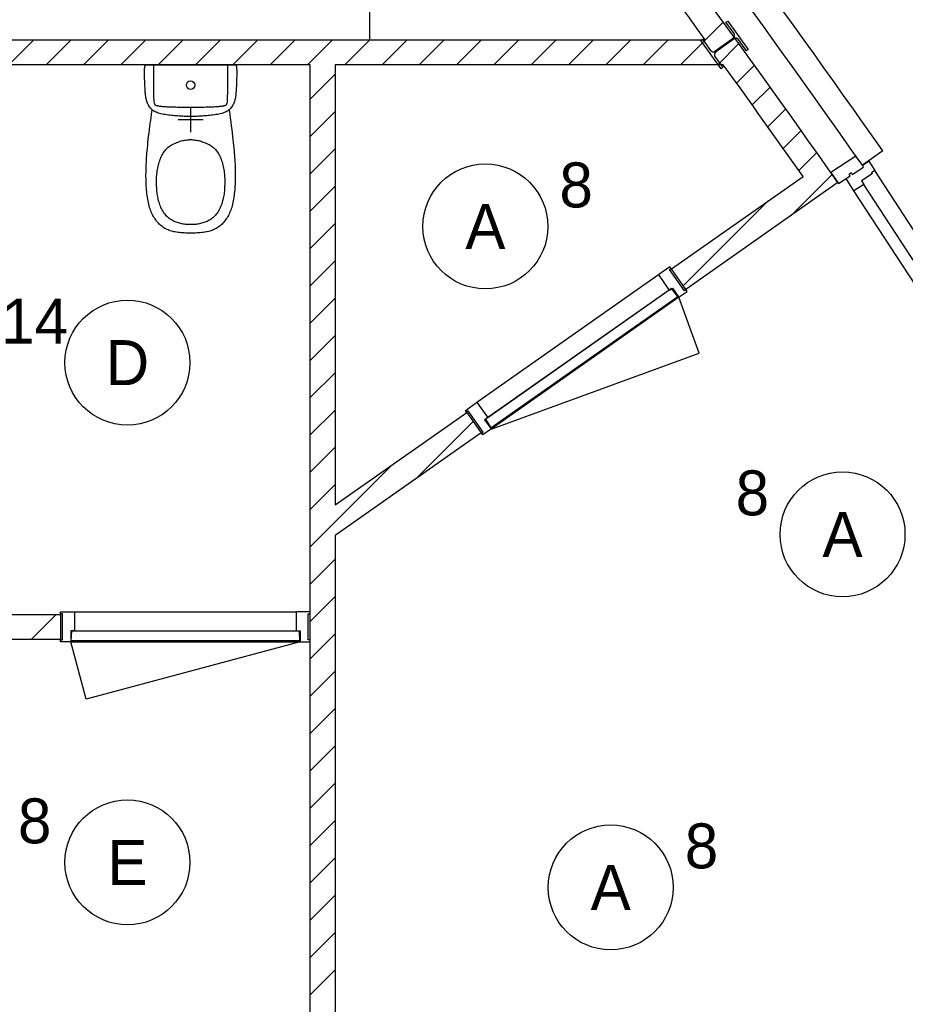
# Model space of a CAD drawing. Header units: millimetres. Extents: x -14827 to 65869, y -40284 to 56382.
# Tile 29 of 53: x 47850 to 51394, y 23940 to 27880. Entities that reach past the tile are written whole.
import ezdxf
from ezdxf.enums import TextEntityAlignment as Align

# ---------------------------------------------------------------- set-up
doc = ezdxf.new("R2010")
doc.units = ezdxf.units.MM
doc.header["$LTSCALE"] = 100
doc.header["$PDMODE"] = 1
for name, color, linetype in [('AA31XI--_HOUT', 242, 'Continuous'), ('AA32XI--_HOUT', 242, 'Continuous'), ('AB$8A---_HULPLIJNEN', 7, 'Continuous'), ('AL$8A---_HULPLIJNEN', 1, 'Continuous'), ('EL6222--', 130, 'Continuous'), ('EL6311--', 130, 'Continuous'), ('xref', 9, 'Continuous')]:
    doc.layers.add(name, color=color, linetype=linetype)
doc.styles.add('BURO-018', font='BUROFONT', dxfattribs={"height": 180})

# ---------------------------------------------------------------- blocks, each defined once
blk = doc.blocks.new('AVB_IP')
at = {"layer": 'AL$8A---_HULPLIJNEN'}
blk.add_point((0, 0), dxfattribs=at)
blk = doc.blocks.new('1115B3A')
at = {"color": 0, "linetype": 'Continuous'}
blk.add_circle((0, 0), 2.5, dxfattribs=at)
at = {"color": 0, "linetype": 'Continuous', "style": 'BURO-018'}
for tag, p in [('E_GKAST', (0, 8)), ('E_GROEP', (0, 5)), ('E_SGROEP', (4.5, 5)), ('E_ARMCODE', (0, 0)), ('E_SLET', (4.5, -1))]:
    blk.add_attdef(tag, text='', height=1.8, dxfattribs=at).set_placement(p, align=Align.MIDDLE)
blk = doc.blocks.new('111304A')
at = {"color": 0, "linetype": 'Continuous'}
for p, q in [((0, 1), (0, 4.5)), ((-1.5, 3), (1.5, 3))]:
    blk.add_line(p, q, dxfattribs=at)
for centre in [(0, 6), (0, 4.5)]:
    blk.add_arc(centre, 1.5, 180, 0, dxfattribs=at)
at = {"color": 0, "linetype": 'Continuous', "style": 'BURO-018'}
for tag, p in [('E_GKAST', (0, 11.5)), ('E_GROEP', (0, 8.5)), ('E_SGROEP', (4.5, 8.5))]:
    blk.add_attdef(tag, text='', height=1.8, dxfattribs=at).set_placement(p, align=Align.MIDDLE)
at = {"color": 0, "linetype": 'Continuous', "style": 'BURO-018', "flags": 1}
for tag, p in [('E_VERMCODE', (13, 8.5)), ('E_MATCODE', (0, 0))]:
    blk.add_attdef(tag, text='', height=1.8, dxfattribs=at).set_placement(p, align=Align.MIDDLE)

msp = doc.modelspace()

# ---------------------------------------------------------------- hatches: boundary and pattern name
at = {"layer": 'AA31XI--_HOUT'}
h = msp.add_hatch(dxfattribs=at)
h.set_pattern_fill('', color=256, scale=880, style=0, pattern_type=0)
h.set_pattern_definition([])
h.paths.add_polyline_path([(51247.4, 27313.8), (51272, 27276.1), (51258.6, 27267.4), (51261.3, 27263.2), (51218.6, 27235.4), (51227.9, 27221.1), (51188.5, 27195.5), (51156.8, 27244.1), (51173.6, 27255), (51168.7, 27262.5), (51177, 27268), (51181.9, 27260.4), (51227.2, 27289.9), (51222.3, 27297.4)])
at = {"layer": 'AA32XI--_HOUT'}
h = msp.add_hatch(dxfattribs=at)
h.set_pattern_fill('', color=256, scale=880, style=0, pattern_type=0)
h.set_pattern_definition([])
h.paths.add_polyline_path([(50452.1, 26891.1), (50407.9, 26860.1), (50407.4, 26857.3), (50448.2, 26799.2), (50451, 26798.7), (50461.6, 26806.2), (50486.3, 26771), (50489.1, 26770.5), (50521, 26792.9), (50516.4, 26799.5), (50509.9, 26794.9), (50450.1, 26880), (50456.7, 26884.6)])
h = msp.add_hatch(dxfattribs=at)
h.set_pattern_fill('', color=256, scale=880, angle=35.0696, style=0, pattern_type=0)
h.set_pattern_definition([])
h.paths.add_polyline_path([(49633.6, 26316.6), (49677.8, 26347.6), (49680.6, 26347.1), (49721.4, 26289), (49720.9, 26286.2), (49710.3, 26278.8), (49735, 26243.6), (49734.5, 26240.8), (49702.6, 26218.4), (49698, 26224.9), (49704.5, 26229.5), (49644.8, 26314.6), (49638.2, 26310)])
h = msp.add_hatch(dxfattribs=at)
h.set_pattern_fill('', color=256, scale=880, style=0, pattern_type=0)
h.set_pattern_definition([])
h.paths.add_polyline_path([(48012.6, 25510), (48066.6, 25510), (48068.6, 25508), (48068.6, 25437), (48066.6, 25435), (48053.6, 25435), (48053.6, 25392), (48051.6, 25390), (48012.6, 25390), (48012.6, 25398), (48020.6, 25398), (48020.6, 25502), (48012.6, 25502)])
h = msp.add_hatch(dxfattribs=at)
h.set_pattern_fill('', color=256, scale=880, style=0, pattern_type=0)
h.set_pattern_definition([])
h.paths.add_polyline_path([(49012.6, 25510), (48958.6, 25510), (48956.6, 25508), (48956.6, 25437), (48958.6, 25435), (48971.6, 25435), (48971.6, 25392), (48973.6, 25390), (49012.6, 25390), (49012.6, 25398), (49004.6, 25398), (49004.6, 25502), (49012.6, 25502)])

# ---------------------------------------------------------------- linework, layer by layer
at = {"layer": 'xref'}
for p, q in [((50494.4, 27700), (50665.3, 27870.9)), ((50676.2, 27869.6), (50683.1, 27874.6)), ((50708.6, 27824.8), (50676.2, 27869.6)), ((50683.1, 27874.6), (50765.2, 27761.2)), ((46766.4, 27800), (50593.2, 27800)), ((47806.3, 27700), (47906.3, 27800)), ((47955.6, 27700), (48055.6, 27800)), ((48105, 27700), (48205, 27800)), ((48254.3, 27700), (48354.3, 27800)), ((48403.7, 27700), (48503.7, 27800)), ((48553, 27700), (48653, 27800)), ((48702.3, 27700), (48802.3, 27800)), ((48851.7, 27700), (48951.7, 27800)), ((49001, 27700), (49101, 27800)), ((49150.4, 27700), (49250.4, 27800)), ((49299.7, 27700), (49399.7, 27800)), ((49449, 27700), (49549, 27800)), ((49598.4, 27700), (49698.4, 27800)), ((49747.7, 27700), (49847.7, 27800)), ((49897.1, 27700), (49997.1, 27800)), ((50046.4, 27700), (50146.4, 27800)), ((50195.7, 27700), (50295.7, 27800)), ((50345.1, 27700), (50445.1, 27800)), ((50575.3, 27796.6), (50582.2, 27801.6)), ((50657.4, 27683.2), (50575.3, 27796.6)), ((50582.2, 27801.6), (50614.6, 27756.8)), ((50631.4, 27754.1), (50705.9, 27808.1)), ((50709.1, 27803.6), (50634.6, 27749.7)), ((50643.8, 27700), (50728.1, 27784.3)), ((50758.3, 27756.2), (50725.9, 27800.9)), ((50765.2, 27761.2), (50758.3, 27756.2)), ((50631.9, 27732.9), (50664.3, 27688.2)), ((49012.6, 27700), (47362.6, 27700)), ((48349.2, 27674), (48349.3, 27677.7)), ((48349.2, 27669.8), (48349.2, 27674)), ((48349.2, 27665.1), (48349.2, 27669.8)), ((48349.3, 27660), (48349.2, 27665.1)), ((48349.3, 27677.7), (48349.4, 27680.9)), ((48349.4, 27680.9), (48349.6, 27683.8)), ((48349.6, 27683.8), (48349.7, 27686.3)), ((48349.7, 27686.3), (48350, 27688.5)), ((48350, 27688.5), (48350.2, 27690.4)), ((48350.2, 27690.4), (48350.5, 27692.2)), ((48350.5, 27692.2), (48350.9, 27693.7)), ((48350.9, 27693.7), (48351.2, 27695)), ((48351.2, 27695), (48351.6, 27696.2)), ((48351.6, 27696.2), (48352.1, 27697.3)), ((48352.1, 27697.3), (48352.6, 27698.2)), ((48352.6, 27698.2), (48353.3, 27698.9)), ((48353.3, 27698.9), (48354, 27699.5)), ((48354, 27699.5), (48354.8, 27700)), ((48354.8, 27700), (48712.6, 27700)), ((48385.9, 27652.6), (48385.8, 27700)), ((48681.6, 27700), (48681.6, 27652.6)), ((48712.6, 27700), (48713.5, 27699.5)), ((48713.5, 27699.5), (48714.2, 27698.9)), ((48714.2, 27698.9), (48714.8, 27698.2)), ((48714.8, 27698.2), (48715.3, 27697.3)), ((48715.3, 27697.3), (48715.8, 27696.2)), ((48715.8, 27696.2), (48716.2, 27695)), ((48716.2, 27695), (48716.6, 27693.7)), ((48716.6, 27693.7), (48716.9, 27692.2)), ((48716.9, 27692.2), (48717.2, 27690.4)), ((48717.2, 27690.4), (48717.5, 27688.5)), ((48717.5, 27688.5), (48717.7, 27686.3)), ((48717.7, 27686.3), (48717.9, 27683.8)), ((48717.9, 27683.8), (48718, 27680.9)), ((48718, 27680.9), (48718.2, 27677.7)), ((48718.2, 27677.7), (48718.2, 27674)), ((48718.2, 27674), (48718.3, 27669.8)), ((48718.3, 27669.8), (48718.2, 27665.1)), ((48718.2, 27665.1), (48718.2, 27660)), ((49012.6, 25500), (49012.6, 27700)), ((49012.6, 27562.3), (49112.6, 27662.3)), ((50665.6, 27700), (49112.6, 27700)), ((49112.6, 27700), (49112.6, 25938.6)), ((50664.3, 27688.2), (50657.4, 27683.2)), ((50719, 27625.9), (50790.6, 27697.6)), ((48349.4, 27654.5), (48349.3, 27660)), ((48349.5, 27648.7), (48349.4, 27654.5)), ((48349.7, 27642.8), (48349.5, 27648.7)), ((48349.9, 27636.7), (48349.7, 27642.8)), ((48350.1, 27630.7), (48349.9, 27636.7)), ((48350.4, 27624.7), (48350.1, 27630.7)), ((48350.6, 27618.9), (48350.4, 27624.7)), ((48386.1, 27616.2), (48385.9, 27652.6)), ((48681.6, 27652.6), (48681.3, 27616.2)), ((48717.1, 27624.7), (48716.8, 27618.9)), ((48717.3, 27630.7), (48717.1, 27624.7)), ((48717.5, 27636.7), (48717.3, 27630.7)), ((48717.7, 27642.8), (48717.5, 27636.7)), ((48717.9, 27648.7), (48717.7, 27642.8)), ((48718.1, 27654.5), (48717.9, 27648.7)), ((48718.2, 27660), (48718.1, 27654.5)), ((48350.9, 27613.3), (48350.6, 27618.9)), ((48351.1, 27607.9), (48350.9, 27613.3)), ((48351.4, 27602.7), (48351.1, 27607.9)), ((48351.7, 27597.7), (48351.4, 27602.7)), ((48352, 27593), (48351.7, 27597.7)), ((48352.3, 27588.6), (48352, 27593)), ((48352.7, 27584.4), (48352.3, 27588.6)), ((48353, 27580.5), (48352.7, 27584.4)), ((48386.5, 27589.4), (48386.1, 27616.2)), ((48386.9, 27570.6), (48386.5, 27589.4)), ((48681, 27589.4), (48680.5, 27570.6)), ((48681.3, 27616.2), (48681, 27589.4)), ((48714.8, 27584.4), (48714.4, 27580.5)), ((48715.1, 27588.6), (48714.8, 27584.4)), ((48715.4, 27593), (48715.1, 27588.6)), ((48715.7, 27597.7), (48715.4, 27593)), ((48716, 27602.7), (48715.7, 27597.7)), ((48716.3, 27607.9), (48716, 27602.7)), ((48716.6, 27613.3), (48716.3, 27607.9)), ((48716.8, 27618.9), (48716.6, 27613.3)), ((50781.4, 27539), (50853.1, 27610.6)), ((48353.4, 27576.9), (48353, 27580.5)), ((48353.8, 27573.5), (48353.4, 27576.9)), ((48354.3, 27570.2), (48353.8, 27573.5)), ((48354.9, 27566.9), (48354.3, 27570.2)), ((48355.6, 27563.7), (48354.9, 27566.9)), ((48356.4, 27560.5), (48355.6, 27563.7)), ((48357.3, 27557.1), (48356.4, 27560.5)), ((48358.4, 27553.6), (48357.3, 27557.1)), ((48359.7, 27550), (48358.4, 27553.6)), ((48361.1, 27546.3), (48359.7, 27550)), ((48362.7, 27542.6), (48361.1, 27546.3)), ((48364.5, 27538.9), (48362.7, 27542.6)), ((48387.4, 27558.2), (48386.9, 27570.6)), ((48388, 27550.8), (48387.4, 27558.2)), ((48388.6, 27546.7), (48388, 27550.8)), ((48389.2, 27544.5), (48388.6, 27546.7)), ((48389.8, 27542.8), (48389.2, 27544.5)), ((48390.4, 27541.4), (48389.8, 27542.8)), ((48677.7, 27542.8), (48677.1, 27541.4)), ((48678.3, 27544.5), (48677.7, 27542.8)), ((48678.9, 27546.7), (48678.3, 27544.5)), ((48679.5, 27550.8), (48678.9, 27546.7)), ((48680, 27558.2), (48679.5, 27550.8)), ((48680.5, 27570.6), (48680, 27558.2)), ((48704.8, 27542.6), (48703, 27538.9)), ((48706.4, 27546.3), (48704.8, 27542.6)), ((48707.8, 27550), (48706.4, 27546.3)), ((48709, 27553.6), (48707.8, 27550)), ((48710.1, 27557.1), (48709, 27553.6)), ((48711.1, 27560.5), (48710.1, 27557.1)), ((48711.9, 27563.7), (48711.1, 27560.5)), ((48712.6, 27566.9), (48711.9, 27563.7)), ((48713.1, 27570.2), (48712.6, 27566.9)), ((48713.6, 27573.5), (48713.1, 27570.2)), ((48714.1, 27576.9), (48713.6, 27573.5)), ((48714.4, 27580.5), (48714.1, 27576.9)), ((48366.5, 27535.3), (48364.5, 27538.9)), ((48368.7, 27531.8), (48366.5, 27535.3)), ((48371.1, 27528.4), (48368.7, 27531.8)), ((48373.7, 27525.2), (48371.1, 27528.4)), ((48376.6, 27522.2), (48373.7, 27525.2)), ((48379.7, 27519.4), (48376.6, 27522.2)), ((48377.4, 27502.4), (48379.8, 27518.1)), ((48383, 27516.8), (48379.7, 27519.4)), ((48386.7, 27514.3), (48383, 27516.8)), ((48390.6, 27512.1), (48386.7, 27514.3)), ((48390.9, 27540.3), (48390.4, 27541.4)), ((48394.8, 27510), (48390.6, 27512.1)), ((48391.6, 27539.4), (48390.9, 27540.3)), ((48392.2, 27538.6), (48391.6, 27539.4)), ((48392.9, 27538), (48392.2, 27538.6)), ((48393.7, 27537.4), (48392.9, 27538)), ((48394.5, 27537), (48393.7, 27537.4)), ((48395.4, 27536.5), (48394.5, 27537)), ((48399.4, 27508.2), (48394.8, 27510)), ((48396.5, 27536.1), (48395.4, 27536.5)), ((48397.7, 27535.7), (48396.5, 27536.1)), ((48399.1, 27535.3), (48397.7, 27535.7)), ((48400.6, 27534.9), (48399.1, 27535.3)), ((48404.3, 27506.5), (48399.4, 27508.2)), ((48402.4, 27534.6), (48400.6, 27534.9)), ((48404.5, 27534.2), (48402.4, 27534.6)), ((48409.5, 27504.9), (48404.3, 27506.5)), ((48406.8, 27533.8), (48404.5, 27534.2)), ((48409.4, 27533.4), (48406.8, 27533.8)), ((48412.3, 27533), (48409.4, 27533.4)), ((48414.9, 27503.6), (48409.5, 27504.9)), ((48415.5, 27532.6), (48412.3, 27533)), ((48420.6, 27502.3), (48414.9, 27503.6)), ((48419, 27532.2), (48415.5, 27532.6)), ((48422.8, 27531.9), (48419, 27532.2)), ((48426.8, 27531.5), (48422.8, 27531.9)), ((48431.1, 27531.2), (48426.8, 27531.5)), ((48435.6, 27530.9), (48431.1, 27531.2)), ((48440.4, 27530.6), (48435.6, 27530.9)), ((48445.4, 27530.4), (48440.4, 27530.6)), ((48450.6, 27530.2), (48445.4, 27530.4)), ((48456, 27530), (48450.6, 27530.2)), ((48461.7, 27529.9), (48456, 27530)), ((48467.5, 27529.7), (48461.7, 27529.9)), ((48473.6, 27529.6), (48467.5, 27529.7)), ((48479.8, 27529.4), (48473.6, 27529.6)), ((48486.2, 27529.3), (48479.8, 27529.4)), ((48492.7, 27529.2), (48486.2, 27529.3)), ((48499.3, 27529), (48492.7, 27529.2)), ((48506.1, 27528.9), (48499.3, 27529)), ((48512.9, 27528.8), (48506.1, 27528.9)), ((48519.8, 27528.8), (48512.9, 27528.8)), ((48526.8, 27528.7), (48519.8, 27528.8)), ((48533.7, 27528.7), (48526.8, 27528.7)), ((48533.7, 27530), (48533.7, 27430)), ((48540.7, 27528.7), (48533.7, 27528.7)), ((48547.6, 27528.8), (48540.7, 27528.7)), ((48554.5, 27528.8), (48547.6, 27528.8)), ((48561.4, 27528.9), (48554.5, 27528.8)), ((48568.1, 27529), (48561.4, 27528.9)), ((48574.8, 27529.2), (48568.1, 27529)), ((48581.3, 27529.3), (48574.8, 27529.2)), ((48587.7, 27529.4), (48581.3, 27529.3)), ((48593.9, 27529.6), (48587.7, 27529.4)), ((48599.9, 27529.7), (48593.9, 27529.6)), ((48605.8, 27529.9), (48599.9, 27529.7)), ((48611.4, 27530), (48605.8, 27529.9)), ((48616.8, 27530.2), (48611.4, 27530)), ((48622.1, 27530.4), (48616.8, 27530.2)), ((48627.1, 27530.6), (48622.1, 27530.4)), ((48631.9, 27530.9), (48627.1, 27530.6)), ((48636.4, 27531.2), (48631.9, 27530.9)), ((48640.7, 27531.5), (48636.4, 27531.2)), ((48644.7, 27531.9), (48640.7, 27531.5)), ((48648.4, 27532.2), (48644.7, 27531.9)), ((48652.5, 27503.6), (48646.9, 27502.3)), ((48651.9, 27532.6), (48648.4, 27532.2)), ((48655.1, 27533), (48651.9, 27532.6)), ((48658, 27504.9), (48652.5, 27503.6)), ((48658, 27533.4), (48655.1, 27533)), ((48660.7, 27533.8), (48658, 27533.4)), ((48663.2, 27506.5), (48658, 27504.9)), ((48663, 27534.2), (48660.7, 27533.8)), ((48665, 27534.6), (48663, 27534.2)), ((48668, 27508.2), (48663.2, 27506.5)), ((48666.8, 27534.9), (48665, 27534.6)), ((48668.4, 27535.3), (48666.8, 27534.9)), ((48672.6, 27510), (48668, 27508.2)), ((48669.8, 27535.7), (48668.4, 27535.3)), ((48671, 27536.1), (48669.8, 27535.7)), ((48672, 27536.5), (48671, 27536.1)), ((48673, 27537), (48672, 27536.5)), ((48676.9, 27512.1), (48672.6, 27510)), ((48673.8, 27537.4), (48673, 27537)), ((48674.6, 27538), (48673.8, 27537.4)), ((48675.2, 27538.6), (48674.6, 27538)), ((48675.9, 27539.4), (48675.2, 27538.6)), ((48676.5, 27540.3), (48675.9, 27539.4)), ((48677.1, 27541.4), (48676.5, 27540.3)), ((48680.8, 27514.3), (48676.9, 27512.1)), ((48684.4, 27516.8), (48680.8, 27514.3)), ((48687.8, 27519.4), (48684.4, 27516.8)), ((48687.6, 27518.1), (48690, 27502.4)), ((48690.9, 27522.2), (48687.8, 27519.4)), ((48693.7, 27525.2), (48690.9, 27522.2)), ((48696.4, 27528.4), (48693.7, 27525.2)), ((48698.8, 27531.8), (48696.4, 27528.4)), ((48701, 27535.3), (48698.8, 27531.8)), ((48703, 27538.9), (48701, 27535.3)), ((49012.6, 27413), (49112.6, 27513)), ((50843.6, 27451.8), (50915.3, 27523.5)), ((48371, 27455.9), (48373.1, 27471.1)), ((48373.1, 27471.1), (48375.2, 27486.7)), ((48375.2, 27486.7), (48377.4, 27502.4)), ((48426.4, 27501.2), (48420.6, 27502.3)), ((48432.4, 27500.2), (48426.4, 27501.2)), ((48438.4, 27499.3), (48432.4, 27500.2)), ((48444.5, 27498.5), (48438.4, 27499.3)), ((48450.5, 27497.8), (48444.5, 27498.5)), ((48456.6, 27497.1), (48450.5, 27497.8)), ((48462.6, 27496.5), (48456.6, 27497.1)), ((48468.6, 27495.9), (48462.6, 27496.5)), ((48474.6, 27495.4), (48468.6, 27495.9)), ((48480.4, 27495), (48474.6, 27495.4)), ((48486.1, 27494.6), (48480.4, 27495)), ((48583.7, 27480), (48483.7, 27480)), ((48491.8, 27494.2), (48486.1, 27494.6)), ((48497.3, 27493.9), (48491.8, 27494.2)), ((48502.7, 27493.6), (48497.3, 27493.9)), ((48508, 27493.3), (48502.7, 27493.6)), ((48513.3, 27493.1), (48508, 27493.3)), ((48518.4, 27492.9), (48513.3, 27493.1)), ((48523.6, 27492.7), (48518.4, 27492.9)), ((48528.6, 27492.7), (48523.6, 27492.7)), ((48533.7, 27492.6), (48528.6, 27492.7)), ((48538.8, 27492.7), (48533.7, 27492.6)), ((48543.9, 27492.7), (48538.8, 27492.7)), ((48549, 27492.9), (48543.9, 27492.7)), ((48554.2, 27493.1), (48549, 27492.9)), ((48559.4, 27493.3), (48554.2, 27493.1)), ((48564.7, 27493.6), (48559.4, 27493.3)), ((48570.1, 27493.9), (48564.7, 27493.6)), ((48575.7, 27494.2), (48570.1, 27493.9)), ((48581.3, 27494.6), (48575.7, 27494.2)), ((48587.1, 27495), (48581.3, 27494.6)), ((48592.9, 27495.4), (48587.1, 27495)), ((48598.8, 27495.9), (48592.9, 27495.4)), ((48604.8, 27496.5), (48598.8, 27495.9)), ((48610.8, 27497.1), (48604.8, 27496.5)), ((48616.9, 27497.8), (48610.8, 27497.1)), ((48623, 27498.5), (48616.9, 27497.8)), ((48629.1, 27499.3), (48623, 27498.5)), ((48635.1, 27500.2), (48629.1, 27499.3)), ((48641, 27501.2), (48635.1, 27500.2)), ((48646.9, 27502.3), (48641, 27501.2)), ((48690, 27502.4), (48692.3, 27486.7)), ((48692.3, 27486.7), (48694.4, 27471.1)), ((48694.4, 27471.1), (48696.4, 27455.9)), ((48365.7, 27413.1), (48367.4, 27426.8)), ((48367.4, 27426.8), (48369.1, 27441.1)), ((48369.1, 27441.1), (48371, 27455.9)), ((48696.4, 27455.9), (48698.3, 27441.1)), ((48698.3, 27441.1), (48700.1, 27426.8)), ((48700.1, 27426.8), (48701.7, 27413.1)), ((50905.7, 27364.6), (50977.4, 27436.3)), ((48361.8, 27376.8), (48362.9, 27388.1)), ((48362.9, 27388.1), (48364.3, 27400.2)), ((48364.3, 27400.2), (48365.7, 27413.1)), ((48468.5, 27384.5), (48473, 27386.6)), ((48473, 27386.6), (48477.7, 27388.5)), ((48477.7, 27388.5), (48482.4, 27390.3)), ((48482.4, 27390.3), (48487.1, 27392)), ((48487.1, 27392), (48491.8, 27393.5)), ((48491.8, 27393.5), (48496.4, 27394.9)), ((48496.4, 27394.9), (48500.9, 27396.1)), ((48500.9, 27396.1), (48505.3, 27397.1)), ((48505.3, 27397.1), (48509.6, 27398)), ((48509.6, 27398), (48513.8, 27398.7)), ((48513.8, 27398.7), (48517.9, 27399.2)), ((48517.9, 27399.2), (48521.9, 27399.6)), ((48521.9, 27399.6), (48525.9, 27399.9)), ((48525.9, 27399.9), (48529.8, 27400.1)), ((48529.8, 27400.1), (48533.7, 27400.1)), ((48533.7, 27400.1), (48537.6, 27400.1)), ((48537.6, 27400.1), (48541.6, 27399.9)), ((48541.6, 27399.9), (48545.5, 27399.6)), ((48545.5, 27399.6), (48549.6, 27399.2)), ((48549.6, 27399.2), (48553.7, 27398.7)), ((48553.7, 27398.7), (48557.8, 27398)), ((48557.8, 27398), (48562.1, 27397.1)), ((48562.1, 27397.1), (48566.5, 27396.1)), ((48566.5, 27396.1), (48571.1, 27394.9)), ((48571.1, 27394.9), (48575.7, 27393.5)), ((48575.7, 27393.5), (48580.4, 27392)), ((48580.4, 27392), (48585.1, 27390.3)), ((48585.1, 27390.3), (48589.8, 27388.5)), ((48589.8, 27388.5), (48594.4, 27386.6)), ((48594.4, 27386.6), (48599, 27384.5)), ((48701.7, 27413.1), (48703.2, 27400.2)), ((48703.2, 27400.2), (48704.5, 27388.1)), ((48704.5, 27388.1), (48705.7, 27376.8)), ((48358.2, 27337.1), (48359, 27346.4)), ((48359, 27346.4), (48359.8, 27356)), ((48359.8, 27356), (48360.7, 27366.1)), ((48360.7, 27366.1), (48361.8, 27376.8)), ((48420.7, 27341.3), (48423.2, 27345.6)), ((48423.2, 27345.6), (48425.8, 27349.7)), ((48425.8, 27349.7), (48428.5, 27353.5)), ((48428.5, 27353.5), (48431.4, 27357.1)), ((48431.4, 27357.1), (48434.4, 27360.6)), ((48434.4, 27360.6), (48437.6, 27363.8)), ((48437.6, 27363.8), (48440.9, 27366.9)), ((48440.9, 27366.9), (48444.4, 27369.8)), ((48444.4, 27369.8), (48448, 27372.6)), ((48448, 27372.6), (48451.7, 27375.2)), ((48451.7, 27375.2), (48455.7, 27377.7)), ((48455.7, 27377.7), (48459.8, 27380.1)), ((48459.8, 27380.1), (48464, 27382.3)), ((48464, 27382.3), (48468.5, 27384.5)), ((48599, 27384.5), (48603.4, 27382.3)), ((48603.4, 27382.3), (48607.7, 27380.1)), ((48607.7, 27380.1), (48611.8, 27377.7)), ((48611.8, 27377.7), (48615.7, 27375.2)), ((48615.7, 27375.2), (48619.5, 27372.6)), ((48619.5, 27372.6), (48623.1, 27369.8)), ((48623.1, 27369.8), (48626.6, 27366.9)), ((48626.6, 27366.9), (48629.9, 27363.8)), ((48629.9, 27363.8), (48633, 27360.6)), ((48633, 27360.6), (48636, 27357.1)), ((48636, 27357.1), (48638.9, 27353.5)), ((48638.9, 27353.5), (48641.7, 27349.7)), ((48641.7, 27349.7), (48644.3, 27345.6)), ((48644.3, 27345.6), (48646.8, 27341.3)), ((48705.7, 27376.8), (48706.7, 27366.1)), ((48706.7, 27366.1), (48707.7, 27356)), ((48707.7, 27356), (48708.5, 27346.4)), ((48708.5, 27346.4), (48709.2, 27337.1)), ((49012.6, 27263.6), (49112.6, 27363.6)), ((50967.6, 27277.1), (51039.3, 27348.9)), ((51304.1, 27354.9), (51222.3, 27297.4)), ((48356.1, 27301.8), (48356.5, 27310.5)), ((48356.5, 27310.5), (48357, 27319.2)), ((48357, 27319.2), (48357.6, 27328.1)), ((48357.6, 27328.1), (48358.2, 27337.1)), ((48406.2, 27304.3), (48407.9, 27310.2)), ((48407.9, 27310.2), (48409.8, 27316)), ((48409.8, 27316), (48411.8, 27321.6)), ((48411.8, 27321.6), (48413.8, 27326.9)), ((48413.8, 27326.9), (48416, 27332)), ((48416, 27332), (48418.3, 27336.8)), ((48418.3, 27336.8), (48420.7, 27341.3)), ((48646.8, 27341.3), (48649.2, 27336.8)), ((48649.2, 27336.8), (48651.5, 27332)), ((48651.5, 27332), (48653.6, 27326.9)), ((48653.6, 27326.9), (48655.7, 27321.6)), ((48655.7, 27321.6), (48657.7, 27316)), ((48657.7, 27316), (48659.5, 27310.2)), ((48659.5, 27310.2), (48661.2, 27304.3)), ((48709.2, 27337.1), (48709.8, 27328.1)), ((48709.8, 27328.1), (48710.4, 27319.2)), ((48710.4, 27319.2), (48710.9, 27310.5)), ((48710.9, 27310.5), (48711.3, 27301.8)), ((51196.4, 27334.3), (51095.8, 27268.7)), ((51222.3, 27297.4), (51196.4, 27334.3)), ((48355, 27260), (48355.1, 27268.1)), ((48355.1, 27268.1), (48355.2, 27276.4)), ((48355.2, 27276.4), (48355.4, 27284.7)), ((48355.4, 27284.7), (48355.7, 27293.2)), ((48355.7, 27293.2), (48356.1, 27301.8)), ((48398.5, 27262.4), (48399.1, 27268.2)), ((48399.1, 27268.2), (48399.9, 27274.1)), ((48399.9, 27274.1), (48400.8, 27280.1)), ((48400.8, 27280.1), (48401.9, 27286.1)), ((48401.9, 27286.1), (48403.2, 27292.2)), ((48403.2, 27292.2), (48404.6, 27298.2)), ((48404.6, 27298.2), (48406.2, 27304.3)), ((48661.2, 27304.3), (48662.8, 27298.2)), ((48662.8, 27298.2), (48664.3, 27292.2)), ((48664.3, 27292.2), (48665.5, 27286.1)), ((48665.5, 27286.1), (48666.6, 27280.1)), ((48666.6, 27280.1), (48667.6, 27274.1)), ((48667.6, 27274.1), (48668.3, 27268.2)), ((48668.3, 27268.2), (48668.9, 27262.4)), ((48711.3, 27301.8), (48711.7, 27293.2)), ((48711.7, 27293.2), (48712, 27284.7)), ((48712, 27284.7), (48712.2, 27276.4)), ((48712.2, 27276.4), (48712.4, 27268.1)), ((48712.4, 27268.1), (48712.5, 27260)), ((51095.8, 27268.7), (51126.6, 27224.4)), ((51168.7, 27262.5), (51177, 27268)), ((51177, 27268), (51181.9, 27260.4)), ((51181.9, 27260.4), (51227.2, 27289.9)), ((51227.2, 27289.9), (51222.3, 27297.4)), ((51227.2, 27289.9), (51227.2, 27289.9)), ((52170.4, 25896.9), (51272, 27276.1)), ((48355, 27252), (48355, 27260)), ((48355.1, 27244.1), (48355, 27252)), ((48355.3, 27236.4), (48355.1, 27244.1)), ((48355.5, 27228.8), (48355.3, 27236.4)), ((48355.9, 27221.2), (48355.5, 27228.8)), ((48397.3, 27232.7), (48397.4, 27238.8)), ((48397.4, 27226.4), (48397.3, 27232.7)), ((48397.4, 27238.8), (48397.5, 27244.8)), ((48397.5, 27244.8), (48397.7, 27250.7)), ((48397.7, 27250.7), (48398.1, 27256.6)), ((48398.1, 27256.6), (48398.5, 27262.4)), ((48668.9, 27262.4), (48669.4, 27256.6)), ((48669.4, 27256.6), (48669.7, 27250.7)), ((48669.7, 27250.7), (48669.9, 27244.8)), ((48669.9, 27244.8), (48670.1, 27238.8)), ((48670.1, 27238.8), (48670.1, 27232.7)), ((48670.1, 27232.7), (48670.1, 27226.4)), ((48711.9, 27228.8), (48711.6, 27221.2)), ((48712.2, 27236.4), (48711.9, 27228.8)), ((48712.4, 27244.1), (48712.2, 27236.4)), ((48712.5, 27252), (48712.4, 27244.1)), ((48712.5, 27260), (48712.5, 27252)), ((50457.8, 26883), (50984.7, 27252.8)), ((51124.1, 27228.5), (50515.3, 26801.1)), ((50936.9, 27097.1), (51101.1, 27261.3)), ((51126.6, 27224.4), (51173.6, 27255)), ((51173.6, 27255), (51168.7, 27262.5)), ((48356.3, 27213.8), (48355.9, 27221.2)), ((48356.9, 27206.4), (48356.3, 27213.8)), ((48357.5, 27199), (48356.9, 27206.4)), ((48358.2, 27191.6), (48357.5, 27199)), ((48359, 27184.2), (48358.2, 27191.6)), ((48397.5, 27220.1), (48397.4, 27226.4)), ((48397.7, 27213.7), (48397.5, 27220.1)), ((48398, 27207.2), (48397.7, 27213.7)), ((48398.4, 27200.9), (48398, 27207.2)), ((48398.9, 27194.5), (48398.4, 27200.9)), ((48399.5, 27188.3), (48398.9, 27194.5)), ((48400.2, 27182.3), (48399.5, 27188.3)), ((48668, 27188.3), (48667.3, 27182.3)), ((48668.6, 27194.5), (48668, 27188.3)), ((48669.1, 27200.9), (48668.6, 27194.5)), ((48669.5, 27207.2), (48669.1, 27200.9)), ((48669.8, 27213.7), (48669.5, 27207.2)), ((48670, 27220.1), (48669.8, 27213.7)), ((48670.1, 27226.4), (48670, 27220.1)), ((48709.2, 27191.6), (48708.4, 27184.2)), ((48710, 27199), (48709.2, 27191.6)), ((48710.6, 27206.4), (48710, 27199)), ((48711.1, 27213.8), (48710.6, 27206.4)), ((48711.6, 27221.2), (48711.1, 27213.8)), ((49012.6, 27114.3), (49112.6, 27214.3)), ((52062.9, 25853.1), (51188.5, 27195.5)), ((52102.3, 25878.8), (51227.9, 27221.1)), ((48359.9, 27176.8), (48359, 27184.2)), ((48361, 27169.5), (48359.9, 27176.8)), ((48362.1, 27162.3), (48361, 27169.5)), ((48363.3, 27155.3), (48362.1, 27162.3)), ((48364.7, 27148.4), (48363.3, 27155.3)), ((48401, 27176.5), (48400.2, 27182.3)), ((48402, 27170.8), (48401, 27176.5)), ((48403.1, 27165.3), (48402, 27170.8)), ((48404.3, 27159.9), (48403.1, 27165.3)), ((48405.7, 27154.7), (48404.3, 27159.9)), ((48407.2, 27149.5), (48405.7, 27154.7)), ((48408.9, 27144.4), (48407.2, 27149.5)), ((48660.2, 27149.5), (48658.6, 27144.4)), ((48661.8, 27154.7), (48660.2, 27149.5)), ((48663.2, 27159.9), (48661.8, 27154.7)), ((48664.4, 27165.3), (48663.2, 27159.9)), ((48665.5, 27170.8), (48664.4, 27165.3)), ((48666.4, 27176.5), (48665.5, 27170.8)), ((48667.3, 27182.3), (48666.4, 27176.5)), ((48704.1, 27155.3), (48702.8, 27148.4)), ((48705.3, 27162.3), (48704.1, 27155.3)), ((48706.5, 27169.5), (48705.3, 27162.3)), ((48707.5, 27176.8), (48706.5, 27169.5)), ((48708.4, 27184.2), (48707.5, 27176.8)), ((50505.5, 26815), (50845.7, 27155.3)), ((48366.2, 27141.7), (48364.7, 27148.4)), ((48367.7, 27135.3), (48366.2, 27141.7)), ((48369.4, 27129.2), (48367.7, 27135.3)), ((48371.3, 27123.3), (48369.4, 27129.2)), ((48373.2, 27117.7), (48371.3, 27123.3)), ((48375.3, 27112.2), (48373.2, 27117.7)), ((48377.6, 27107), (48375.3, 27112.2)), ((48410.7, 27139.3), (48408.9, 27144.4)), ((48412.7, 27134.2), (48410.7, 27139.3)), ((48414.9, 27129.2), (48412.7, 27134.2)), ((48417.3, 27124.3), (48414.9, 27129.2)), ((48419.8, 27119.4), (48417.3, 27124.3)), ((48422.4, 27114.7), (48419.8, 27119.4)), ((48425.2, 27110.2), (48422.4, 27114.7)), ((48428.1, 27105.9), (48425.2, 27110.2)), ((48642.2, 27110.2), (48639.3, 27105.9)), ((48645, 27114.7), (48642.2, 27110.2)), ((48647.7, 27119.4), (48645, 27114.7)), ((48650.2, 27124.3), (48647.7, 27119.4)), ((48652.5, 27129.2), (48650.2, 27124.3)), ((48654.7, 27134.2), (48652.5, 27129.2)), ((48656.7, 27139.3), (48654.7, 27134.2)), ((48658.6, 27144.4), (48656.7, 27139.3)), ((48692.1, 27112.2), (48689.9, 27107)), ((48694.2, 27117.7), (48692.1, 27112.2)), ((48696.2, 27123.3), (48694.2, 27117.7)), ((48698, 27129.2), (48696.2, 27123.3)), ((48699.7, 27135.3), (48698, 27129.2)), ((48701.3, 27141.7), (48699.7, 27135.3)), ((48702.8, 27148.4), (48701.3, 27141.7)), ((48380, 27102), (48377.6, 27107)), ((48382.5, 27097.1), (48380, 27102)), ((48385.2, 27092.3), (48382.5, 27097.1)), ((48388.1, 27087.6), (48385.2, 27092.3)), ((48391.2, 27083), (48388.1, 27087.6)), ((48394.3, 27078.6), (48391.2, 27083)), ((48397.6, 27074.3), (48394.3, 27078.6)), ((48401, 27070.2), (48397.6, 27074.3)), ((48404.5, 27066.3), (48401, 27070.2)), ((48431.2, 27101.8), (48428.1, 27105.9)), ((48434.4, 27098), (48431.2, 27101.8)), ((48437.7, 27094.4), (48434.4, 27098)), ((48441.2, 27091.1), (48437.7, 27094.4)), ((48444.7, 27087.9), (48441.2, 27091.1)), ((48448.4, 27085), (48444.7, 27087.9)), ((48452.2, 27082.3), (48448.4, 27085)), ((48456, 27079.8), (48452.2, 27082.3)), ((48459.9, 27077.5), (48456, 27079.8)), ((48463.9, 27075.3), (48459.9, 27077.5)), ((48468, 27073.2), (48463.9, 27075.3)), ((48472.1, 27071.4), (48468, 27073.2)), ((48476.4, 27069.6), (48472.1, 27071.4)), ((48595.3, 27071.4), (48591.1, 27069.6)), ((48599.5, 27073.2), (48595.3, 27071.4)), ((48603.5, 27075.3), (48599.5, 27073.2)), ((48607.5, 27077.5), (48603.5, 27075.3)), ((48611.5, 27079.8), (48607.5, 27077.5)), ((48615.3, 27082.3), (48611.5, 27079.8)), ((48619.1, 27085), (48615.3, 27082.3)), ((48622.7, 27087.9), (48619.1, 27085)), ((48626.3, 27091.1), (48622.7, 27087.9)), ((48629.7, 27094.4), (48626.3, 27091.1)), ((48633, 27098), (48629.7, 27094.4)), ((48636.2, 27101.8), (48633, 27098)), ((48639.3, 27105.9), (48636.2, 27101.8)), ((48666.4, 27070.2), (48662.9, 27066.3)), ((48669.8, 27074.3), (48666.4, 27070.2)), ((48673.1, 27078.6), (48669.8, 27074.3)), ((48676.3, 27083), (48673.1, 27078.6)), ((48679.3, 27087.6), (48676.3, 27083)), ((48682.2, 27092.3), (48679.3, 27087.6)), ((48684.9, 27097.1), (48682.2, 27092.3)), ((48687.5, 27102), (48684.9, 27097.1)), ((48689.9, 27107), (48687.5, 27102)), ((48408.1, 27062.5), (48404.5, 27066.3)), ((48411.8, 27059), (48408.1, 27062.5)), ((48415.5, 27055.8), (48411.8, 27059)), ((48419.2, 27052.7), (48415.5, 27055.8)), ((48423, 27049.9), (48419.2, 27052.7)), ((48426.9, 27047.3), (48423, 27049.9)), ((48430.9, 27044.9), (48426.9, 27047.3)), ((48435, 27042.7), (48430.9, 27044.9)), ((48439.1, 27040.7), (48435, 27042.7)), ((48443.4, 27038.8), (48439.1, 27040.7)), ((48447.8, 27037.1), (48443.4, 27038.8)), ((48452.4, 27035.6), (48447.8, 27037.1)), ((48457.1, 27034.1), (48452.4, 27035.6)), ((48461.9, 27032.9), (48457.1, 27034.1)), ((48466.9, 27031.7), (48461.9, 27032.9)), ((48472.1, 27030.7), (48466.9, 27031.7)), ((48477.5, 27029.8), (48472.1, 27030.7)), ((48480.7, 27068), (48476.4, 27069.6)), ((48485.1, 27066.6), (48480.7, 27068)), ((48489.6, 27065.3), (48485.1, 27066.6)), ((48494.2, 27064.2), (48489.6, 27065.3)), ((48498.9, 27063.2), (48494.2, 27064.2)), ((48503.7, 27062.4), (48498.9, 27063.2)), ((48508.6, 27061.6), (48503.7, 27062.4)), ((48513.6, 27061.1), (48508.6, 27061.6)), ((48518.6, 27060.6), (48513.6, 27061.1)), ((48523.6, 27060.3), (48518.6, 27060.6)), ((48528.7, 27060.1), (48523.6, 27060.3)), ((48533.7, 27060.1), (48528.7, 27060.1)), ((48538.8, 27060.1), (48533.7, 27060.1)), ((48543.9, 27060.3), (48538.8, 27060.1)), ((48548.9, 27060.6), (48543.9, 27060.3)), ((48553.9, 27061.1), (48548.9, 27060.6)), ((48558.8, 27061.6), (48553.9, 27061.1)), ((48563.7, 27062.4), (48558.8, 27061.6)), ((48568.5, 27063.2), (48563.7, 27062.4)), ((48573.2, 27064.2), (48568.5, 27063.2)), ((48577.8, 27065.3), (48573.2, 27064.2)), ((48582.3, 27066.6), (48577.8, 27065.3)), ((48586.8, 27068), (48582.3, 27066.6)), ((48591.1, 27069.6), (48586.8, 27068)), ((48595.3, 27030.7), (48589.9, 27029.8)), ((48600.5, 27031.7), (48595.3, 27030.7)), ((48605.5, 27032.9), (48600.5, 27031.7)), ((48610.4, 27034.1), (48605.5, 27032.9)), ((48615.1, 27035.6), (48610.4, 27034.1)), ((48619.6, 27037.1), (48615.1, 27035.6)), ((48624, 27038.8), (48619.6, 27037.1)), ((48628.3, 27040.7), (48624, 27038.8)), ((48632.5, 27042.7), (48628.3, 27040.7)), ((48636.5, 27044.9), (48632.5, 27042.7)), ((48640.5, 27047.3), (48636.5, 27044.9)), ((48644.4, 27049.9), (48640.5, 27047.3)), ((48648.2, 27052.7), (48644.4, 27049.9)), ((48652, 27055.8), (48648.2, 27052.7)), ((48655.7, 27059), (48652, 27055.8)), ((48659.3, 27062.5), (48655.7, 27059)), ((48662.9, 27066.3), (48659.3, 27062.5)), ((49012.6, 26964.9), (49112.6, 27064.9)), ((48483.2, 27028.9), (48477.5, 27029.8)), ((48489, 27028.2), (48483.2, 27028.9)), ((48495, 27027.6), (48489, 27028.2)), ((48501.2, 27027.1), (48495, 27027.6)), ((48507.5, 27026.7), (48501.2, 27027.1)), ((48514, 27026.4), (48507.5, 27026.7)), ((48520.5, 27026.2), (48514, 27026.4)), ((48527.1, 27026), (48520.5, 27026.2)), ((48533.7, 27026), (48527.1, 27026)), ((48540.3, 27026), (48533.7, 27026)), ((48546.9, 27026.2), (48540.3, 27026)), ((48553.5, 27026.4), (48546.9, 27026.2)), ((48559.9, 27026.7), (48553.5, 27026.4)), ((48566.2, 27027.1), (48559.9, 27026.7)), ((48572.4, 27027.6), (48566.2, 27027.1)), ((48578.5, 27028.2), (48572.4, 27027.6)), ((48584.3, 27028.9), (48578.5, 27028.2)), ((48589.9, 27029.8), (48584.3, 27028.9)), ((49012.6, 26815.6), (49112.6, 26915.6)), ((50515.3, 26801.1), (50457.8, 26883)), ((50406.2, 26859), (49679.5, 26348.8)), ((50458.3, 26803.9), (49713.6, 26281)), ((50449.3, 26797.6), (49722.6, 26287.4)), ((50483, 26772.3), (50458.3, 26803.9)), ((49012.6, 26666.3), (49112.6, 26766.3)), ((49734.9, 26247.2), (50483, 26772.3)), ((50487.5, 26769.4), (49736.1, 26241.9)), ((50569, 26546.2), (50487.5, 26769.4)), ((49012.6, 26516.9), (49112.6, 26616.9)), ((49736.1, 26241.9), (50569, 26546.2)), ((49012.6, 26367.6), (49112.6, 26467.6)), ((49012.6, 26218.2), (49112.6, 26318.2)), ((49112.6, 25938.6), (49639.4, 26308.4)), ((49639.4, 26308.4), (49696.8, 26226.5)), ((49433.4, 26041.6), (49664.4, 26272.7)), ((49713.6, 26281), (49734.9, 26247.2)), ((49696.8, 26226.5), (49112.6, 25816.4)), ((49012.6, 26068.9), (49112.6, 26168.9)), ((49012.6, 25770.2), (49342.2, 26099.8)), ((49012.6, 25919.5), (49112.6, 26019.5)), ((49112.6, 25816.4), (49112.6, 22116.3)), ((49012.6, 25620.9), (49112.6, 25720.9)), ((49012.6, 25471.5), (49112.6, 25571.5)), ((47362.6, 25500), (48012.6, 25500)), ((47895.7, 25400), (47995.7, 25500)), ((48012.6, 25500), (48012.6, 25400)), ((48068.6, 25510), (48956.6, 25510)), ((49012.6, 25400), (49012.6, 25500)), ((49012.6, 25500), (49012.6, 25500)), ((48055.6, 25395), (48057.6, 25435)), ((48057.6, 25435), (48967.6, 25435)), ((48068.6, 25435), (48956.6, 25435)), ((48967.6, 25435), (48969.6, 25395)), ((49012.6, 25322.2), (49112.6, 25422.2)), ((48012.6, 25400), (47512.6, 25400)), ((48053.6, 25390), (48971.6, 25390)), ((48115.1, 25160.5), (48053.6, 25390)), ((48969.6, 25395), (48055.6, 25395)), ((48971.6, 25390), (48115.1, 25160.5)), ((49012.6, 22116.3), (49012.6, 25400)), ((49012.6, 25400), (49012.6, 25400)), ((49012.6, 25172.8), (49112.6, 25272.8)), ((49012.6, 25023.5), (49112.6, 25123.5)), ((49012.6, 24874.2), (49112.6, 24974.2)), ((49012.6, 24724.8), (49112.6, 24824.8)), ((49012.6, 24575.5), (49112.6, 24675.5)), ((49012.6, 24426.1), (49112.6, 24526.1)), ((49012.6, 24276.8), (49112.6, 24376.8)), ((49012.6, 24127.5), (49112.6, 24227.5)), ((49012.6, 23978.1), (49112.6, 24078.1))]:
    msp.add_line(p, q, dxfattribs=at)
for points in [[(51247.4, 27313.8), (51272, 27276.1), (51258.6, 27267.4), (51261.3, 27263.2), (51218.6, 27235.4), (51227.9, 27221.1), (51188.5, 27195.5), (51156.8, 27244.1), (51173.6, 27255), (51168.7, 27262.5), (51177, 27268), (51181.9, 27260.4), (51227.2, 27289.9), (51222.3, 27297.4)], [(50452.1, 26891.1), (50407.9, 26860.1), (50407.4, 26857.3), (50448.2, 26799.2), (50451, 26798.7), (50461.6, 26806.2), (50486.3, 26771), (50489.1, 26770.5), (50521, 26792.9), (50516.4, 26799.5), (50509.9, 26794.9), (50450.1, 26880), (50456.7, 26884.6)], [(49633.6, 26316.6), (49677.8, 26347.6), (49680.6, 26347.1), (49721.4, 26289), (49720.9, 26286.2), (49710.3, 26278.8), (49735, 26243.6), (49734.5, 26240.8), (49702.6, 26218.4), (49698, 26224.9), (49704.5, 26229.5), (49644.8, 26314.6), (49638.2, 26310)], [(48012.6, 25510), (48066.6, 25510), (48068.6, 25508), (48068.6, 25437), (48066.6, 25435), (48053.6, 25435), (48053.6, 25392), (48051.6, 25390), (48012.6, 25390), (48012.6, 25398), (48020.6, 25398), (48020.6, 25502), (48012.6, 25502)], [(49012.6, 25510), (48958.6, 25510), (48956.6, 25508), (48956.6, 25437), (48958.6, 25435), (48971.6, 25435), (48971.6, 25392), (48973.6, 25390), (49012.6, 25390), (49012.6, 25398), (49004.6, 25398), (49004.6, 25502), (49012.6, 25502)]]:
    msp.add_lwpolyline(points, close=True, dxfattribs=at)
msp.add_circle((48533.7, 27618.4), 17, dxfattribs=at)
for centre, radius, start, end in [((11062.3, -895.6), 49168, 35.06958, 40.14191), ((11062.3, -895.6), 49068, 35.06958, 40.1398), ((11062.3, -895.6), 48948, 35.06958, 40.13725), ((11062.3, -895.6), 48848, 35.97605, 40.0178), ((50698.9, 27817.8), 12, 305.9037, 35.9037), ((50716.2, 27793.9), 12, 35.9037, 125.9037), ((50624.3, 27763.8), 12, 215.9037, 305.9037), ((50641.6, 27740), 12, 125.9037, 215.9037), ((11062.3, -895.6), 48848, 35.18687, 35.83125)]:
    msp.add_arc(centre, radius, start, end, dxfattribs=at)

# ---------------------------------------------------------------- block references
at = {"layer": 'AB$8A---_HULPLIJNEN', "extrusion": (0, 0, -1), "xscale": 0.2, "yscale": 0.2, "zscale": -0.2, "rotation": 236.9186381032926}
msp.add_blockref('AVB_IP', (-51247.4, 27313.8), dxfattribs=at)
at = {"layer": 'EL6222--'}
ref = msp.add_blockref('111304A', (49250.4, 27700), dxfattribs=dict(at, xscale=100, yscale=100, zscale=100))
ref.add_attrib('E_GROEP', '16', dxfattribs={"layer": '0', "color": 7, "linetype": 'Continuous', "height": 180, "style": 'BURO-018'}).set_placement((49250.4, 28470.9), align=Align.MIDDLE)
at = {"layer": 'EL6311--'}
ref = msp.add_blockref('1115B3A', (49713.3, 27052.8), dxfattribs=dict(at, xscale=100, yscale=100, zscale=100))
ref.add_attrib('E_ARMCODE', 'A', dxfattribs={"layer": '0', "color": 7, "linetype": 'Continuous', "height": 180, "style": 'BURO-018'}).set_placement((49713.3, 27052.8), align=Align.MIDDLE)
ref.add_attrib('E_GROEP', '8', dxfattribs={"layer": '0', "color": 7, "linetype": 'Continuous', "height": 180, "style": 'BURO-018'}).set_placement((50076.6, 27219), align=Align.MIDDLE)
ref = msp.add_blockref('1115B3A', (48280.8, 26507.8), dxfattribs=dict(at, xscale=100, yscale=100, zscale=100))
ref.add_attrib('E_ARMCODE', 'D', dxfattribs={"layer": '0', "color": 7, "linetype": 'Continuous', "height": 180, "style": 'BURO-018'}).set_placement((48280.8, 26507.8), align=Align.MIDDLE)
ref.add_attrib('E_GROEP', '14', dxfattribs={"layer": '0', "color": 7, "linetype": 'Continuous', "height": 180, "style": 'BURO-018'}).set_placement((47909.5, 26674), align=Align.MIDDLE)
ref = msp.add_blockref('1115B3A', (51142.8, 25820.4), dxfattribs=dict(at, xscale=100, yscale=100, zscale=100))
ref.add_attrib('E_ARMCODE', 'A', dxfattribs={"layer": '0', "color": 7, "linetype": 'Continuous', "height": 180, "style": 'BURO-018'}).set_placement((51142.8, 25820.4), align=Align.MIDDLE)
ref.add_attrib('E_GROEP', '8', dxfattribs={"layer": '0', "color": 7, "linetype": 'Continuous', "height": 180, "style": 'BURO-018'}).set_placement((50782, 25986.6), align=Align.MIDDLE)
ref = msp.add_blockref('1115B3A', (48280.8, 24507.8), dxfattribs=dict(at, xscale=100, yscale=100, zscale=100))
ref.add_attrib('E_ARMCODE', 'E', dxfattribs={"layer": '0', "color": 7, "linetype": 'Continuous', "height": 180, "style": 'BURO-018'}).set_placement((48280.8, 24507.8), align=Align.MIDDLE)
ref.add_attrib('E_GROEP', '8', dxfattribs={"layer": '0', "color": 7, "linetype": 'Continuous', "height": 180, "style": 'BURO-018'}).set_placement((47909.5, 24674), align=Align.MIDDLE)
ref = msp.add_blockref('1115B3A', (50215, 24407.7), dxfattribs=dict(at, xscale=100, yscale=100, zscale=100))
ref.add_attrib('E_ARMCODE', 'A', dxfattribs={"layer": '0', "color": 7, "linetype": 'Continuous', "height": 180, "style": 'BURO-018'}).set_placement((50215, 24407.7), align=Align.MIDDLE)
ref.add_attrib('E_GROEP', '8', dxfattribs={"layer": '0', "color": 7, "linetype": 'Continuous', "height": 180, "style": 'BURO-018'}).set_placement((50578.4, 24573.9), align=Align.MIDDLE)

doc.saveas('drawing.dxf')
